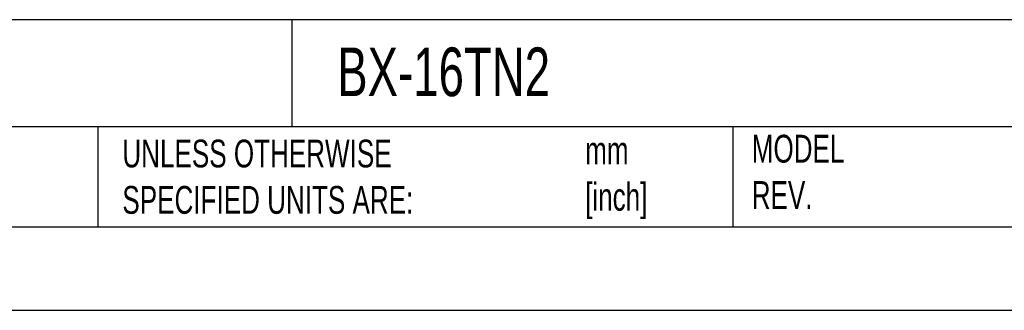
# Model space of a CAD drawing. Header units: millimetres. Extents: x 0 to 1397, y 0 to 1080.
# Tile 11 of 21: x 675 to 1050, y 0 to 111. Entities that reach past the tile are written whole.
import ezdxf

# ---------------------------------------------------------------- set-up
doc = ezdxf.new("R2010")
doc.units = ezdxf.units.MM
doc.header["$LTSCALE"] = 5
doc.linetypes.add('CENTERX2', pattern=[20.32, 12.7, -2.54, 2.54, -2.54])
doc.layers.add('TEXT', color=140, linetype='Continuous', lineweight=25)
doc.styles.add('SLDTEXTSTYLE0', font='TXT', dxfattribs={"width": 0.7})

msp = doc.modelspace()

# ---------------------------------------------------------------- linework, layer by layer
at = {"color": 7, "linetype": 'Continuous'}
msp.add_line((1397.01, 0.01), (0.01, 0.01), dxfattribs=at)
at = {"layer": 'TEXT'}
for p, q in [((1365.25, 110.63), (31.75, 110.63)), ((778.79, 110.63), (778.79, 69.85)), ((1365.25, 69.85), (31.75, 69.85)), ((704.99, 69.85), (704.99, 31.75)), ((946.5, 69.85), (946.5, 31.75)), ((31.75, 31.75), (1365.25, 31.75))]:
    msp.add_line(p, q, dxfattribs=at)

# ---------------------------------------------------------------- texts
at = {"layer": 'TEXT', "linetype": 'CENTERX2', "lineweight": 18, "attachment_point": 1, "style": 'SLDTEXTSTYLE0'}
for s, insert, char_height in [('BX-16TN2', (796.04, 100.04), 18.521), ('UNLESS OTHERWISE ^JSPECIFIED UNITS ARE:', (714.35, 64.98), 10.5833), ('MODEL ^JREV.', (953.67, 66.82), 10.5833), ('mm^J[inch]', (890.32, 66.16), 10.583)]:
    msp.add_mtext(s, dxfattribs=dict(at, insert=insert, char_height=char_height))

doc.saveas('drawing.dxf')
